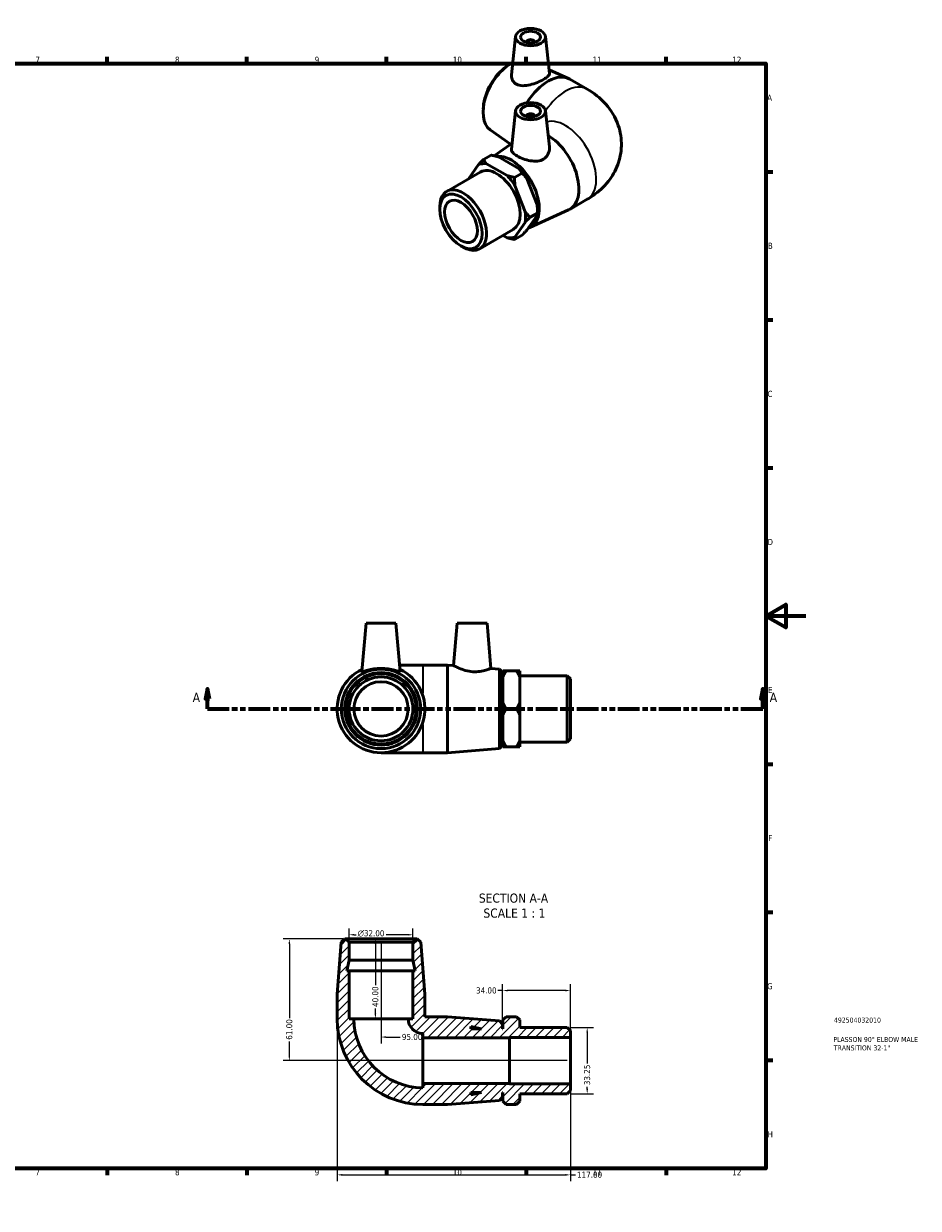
# Model space of a CAD drawing. Header units: millimetres. Extents: x 0 to 897, y -49 to 608.
# Tile 3 of 3: x 449 to 897, y 0 to 594. Entities that reach past the tile are written whole.
import ezdxf

# ---------------------------------------------------------------- set-up
doc = ezdxf.new("R2010")
doc.units = ezdxf.units.MM
doc.linetypes.add('DOUBLE_DASH_CHAIN', pattern=[1.2403, 0.6614, -0.0827, 0.1654, -0.0827, 0.1654, -0.0827])
for name, color, linetype, lineweight in [('Border (ANSI)', 7, 'Continuous', 70), ('Dimension (ANSI)', 7, 'Continuous', 25), ('Hatch (ANSI)', 7, 'Continuous', 18), ('Section Line (ANSI)', 7, 'DOUBLE_DASH_CHAIN', 70), ('Symbol (ANSI)', 7, 'Continuous', 25), ('Title (ISO)', 7, 'Continuous', 50), ('Visible (ANSI)', 7, 'Continuous', 50), ('Visible Narrow (ANSI)', 7, 'Continuous', 35)]:
    doc.layers.add(name, color=color, linetype=linetype, lineweight=lineweight)
doc.styles.add('Label Text (ANSI)', font='tahoma.ttf')
doc.styles.add('Note Text (ANSI)', font='tahoma.ttf')
doc.styles.add('Note Text (ISO)', font='tahoma.ttf')
doc.dimstyles.new('Default - mm (ANSI)', dxfattribs={"dimtxt": 3.048, "dimasz": 2.5, "dimexe": 3.175, "dimexo": 1.6002, "dimgap": 0.8, "dimtad": 0, "dimtoh": 1, "dimrnd": 1e-08, "dimzin": 4, "dimdsep": 46, "dimtxsty": 'Note Text (ANSI)', "dimcen": 0.09, "dimdle": 10, "dimclrd": 256, "dimclre": 256, "dimclrt": 230, "dimadec": 1, "dimazin": 1, "dimtfac": 1, "dimtofl": 0, "dimtmove": 0, "dimatfit": 3, "dimfxl": 1, "dimtolj": 1, "dimtzin": 4, "dimlwd": -1, "dimlwe": -1, "dimarcsym": 0})

# ---------------------------------------------------------------- blocks, each defined once
blk = doc.blocks.new('Borders Default Border')
at = {"layer": 'Border (ANSI)'}
for p, q in [((70.08, 574), (70.08, 577.45)), ((140.17, 574), (140.17, 577.45)), ((210.25, 574), (210.25, 577.45)), ((280.33, 574), (280.33, 577.45)), ((350.42, 574), (350.42, 577.45)), ((490.58, 574), (490.58, 577.45)), ((560.67, 574), (560.67, 577.45)), ((630.75, 574), (630.75, 577.45)), ((700.83, 574), (700.83, 577.45)), ((770.92, 574), (770.92, 577.45)), ((20, 519.75), (16.55, 519.75)), ((821, 519.75), (824.45, 519.75)), ((20, 445.5), (16.55, 445.5)), ((821, 445.5), (824.45, 445.5)), ((20, 371.25), (16.55, 371.25)), ((821, 371.25), (824.45, 371.25)), ((20, 222.75), (16.55, 222.75)), ((821, 222.75), (824.45, 222.75)), ((20, 148.5), (16.55, 148.5)), ((821, 148.5), (824.45, 148.5)), ((20, 74.25), (16.55, 74.25)), ((821, 74.25), (824.45, 74.25)), ((70.08, 20), (70.08, 16.55)), ((140.17, 20), (140.17, 16.55)), ((210.25, 20), (210.25, 16.55)), ((280.33, 20), (280.33, 16.55)), ((350.42, 20), (350.42, 16.55)), ((490.58, 20), (490.58, 16.55)), ((560.67, 20), (560.67, 16.55)), ((630.75, 20), (630.75, 16.55)), ((700.83, 20), (700.83, 16.55)), ((770.92, 20), (770.92, 16.55))]:
    blk.add_line(p, q, dxfattribs=at)
at = {"layer": 'Border (ANSI)', "flags": 128}
for points in [[(420.5, 594), (420.5, 574), (414.73, 584), (426.27, 584), (420.5, 574)], [(20, 20), (20, 574), (821, 574), (821, 20), (20, 20)], [(0, 297), (20, 297), (10, 302.77), (10, 291.23), (20, 297)], [(841, 297), (821, 297), (831, 302.77), (831, 291.23), (821, 297)], [(420.5, 0), (420.5, 20), (414.73, 10), (426.27, 10), (420.5, 20)]]:
    blk.add_lwpolyline(points, dxfattribs=at)
at = {"layer": 'Border (ANSI)', "color": 230, "true_color": 0xff0080, "attachment_point": 7, "style": 'Note Text (ANSI)'}
for s, insert, char_height in [('1', (34.35, 574.4), 3.05), ('2', (104.2, 574.4), 3.05), ('3', (174.26, 574.34), 3.05), ('4', (244.23, 574.4), 3.05), ('5', (314.48, 574.34), 3.05), ('6', (384.49, 574.34), 3.05), ('7', (454.6, 574.4), 3.05), ('8', (524.63, 574.33), 3.05), ('9', (594.7, 574.34), 3.05), ('10', (663.96, 574.34), 3.048), ('11', (734.04, 574.4), 3.048), ('12', (804.13, 574.4), 3.048), ('A', (16.78, 555.35), 3.05), ('A', (821.63, 555.35), 3.05), ('B', (17.15, 481.1), 3.05), ('B', (821.99, 481.1), 3.05), ('C', (16.95, 406.8), 3.05), ('C', (821.8, 406.8), 3.05), ('D', (16.96, 332.6), 3.05), ('D', (821.81, 332.6), 3.05), ('E', (17.21, 258.35), 3.05), ('E', (822.05, 258.35), 3.05), ('F', (17.29, 184.1), 3.05), ('F', (822.14, 184.1), 3.05), ('G', (16.81, 109.79), 3.05), ('G', (821.66, 109.79), 3.05), ('H', (16.97, 35.6), 3.05), ('H', (821.81, 35.6), 3.05), ('1', (34.35, 16.55), 3.05), ('2', (104.2, 16.55), 3.05), ('3', (174.26, 16.49), 3.05), ('4', (244.23, 16.55), 3.05), ('5', (314.48, 16.49), 3.05), ('6', (384.49, 16.49), 3.05), ('7', (454.6, 16.55), 3.05), ('8', (524.63, 16.48), 3.05), ('9', (594.7, 16.49), 3.05), ('10', (663.96, 16.49), 3.048), ('11', (734.04, 16.55), 3.048), ('12', (804.13, 16.55), 3.048)]:
    blk.add_mtext(s, dxfattribs=dict(at, insert=insert, char_height=char_height))
blk = doc.blocks.new('Title Blocks ISO')
at = {"layer": 'Title (ISO)', "color": 232, "true_color": 0xca0064, "style": 'Note Text (ISO)'}
for tag, p in [('PART_NUMBER_001', (34.16, 73.13)), ('DESCRIPTION_001', (33.84, 63.4)), ('DESCRIPTION_002', (34.09, 59.18))]:
    blk.add_attdef(tag, p, '', height=2.5, dxfattribs=at)
blk = doc.blocks.new('2dTransSection0')
at = {"layer": 'Section Line (ANSI)', "linetype": 'Continuous'}
for p, q in [((540.86, 260.43), (539.86, 255.43)), ((539.86, 255.43), (541.86, 255.43)), ((540.86, 255.43), (540.86, 260.43)), ((541.86, 255.43), (540.86, 260.43)), ((540.86, 250.43), (540.86, 255.43)), ((819.47, 260.43), (818.47, 255.43)), ((818.47, 255.43), (820.47, 255.43)), ((819.47, 255.43), (819.47, 260.43)), ((820.47, 255.43), (819.47, 260.43)), ((819.47, 250.43), (819.47, 255.43)), ((540.86, 250.43), (551.85, 250.43)), ((808.48, 250.43), (819.47, 250.43))]:
    blk.add_line(p, q, dxfattribs=at)
at = {"layer": 'Section Line (ANSI)', "linetype": 'DOUBLE_DASH_CHAIN', "ltscale": 16.597679}
blk.add_line((540.86, 250.43), (819.47, 250.43), dxfattribs=at)
at = {"layer": 'Section Line (ANSI)', "linetype": 'Continuous', "flags": 128}
for points in [[(541.86, 255.43), (540.86, 260.43), (539.86, 255.43), (541.86, 255.43)], [(820.47, 255.43), (819.47, 260.43), (818.47, 255.43), (820.47, 255.43)]]:
    blk.add_lwpolyline(points, dxfattribs=at)
at = {"layer": 'Section Line (ANSI)'}
for points in [[(541.86, 255.43), (540.86, 260.43), (539.86, 255.43), (541.86, 255.43)], [(820.47, 255.43), (819.47, 260.43), (818.47, 255.43), (820.47, 255.43)]]:
    blk.add_solid(points, dxfattribs=at)
at = {"layer": 'Section Line (ANSI)', "char_height": 4.57, "attachment_point": 7, "style": 'Label Text (ANSI)'}
for insert in [(533.5, 253.93), (822.94, 253.93)]:
    blk.add_mtext('A', dxfattribs=dict(at, insert=insert))
blk = doc.blocks.new('*D7')
at = {"layer": 'Defpoints', "color": 0, "transparency": 16777216}
for p in [(611.98, 137.16), (611.98, 133.46), (643.98, 133.46)]:
    blk.add_point(p, dxfattribs=at)
at = {"layer": 'Dimension (ANSI)', "transparency": 16777216}
for p, q in [((611.98, 135.06), (611.98, 140.34)), ((614.48, 137.16), (615.42, 137.16)), ((641.48, 137.16), (630.57, 137.16)), ((643.98, 135.06), (643.98, 140.34))]:
    blk.add_line(p, q, dxfattribs=at)
for points in [[(614.48, 137.58), (614.48, 136.75), (611.98, 137.16)], [(641.48, 137.58), (641.48, 136.75), (643.98, 137.16)]]:
    blk.add_solid(points, dxfattribs=at)
at = {"layer": 'Dimension (ANSI)', "color": 230, "true_color": 0xff0080, "transparency": 16777216, "insert": (616.22, 139.46), "char_height": 3.048, "attachment_point": 1, "style": 'Note Text (ANSI)'}
blk.add_mtext('\\A1;\\fAIGDT|b0|i0;\\H3.0480;\\ln\\fTahoma|b0|i0;\\H3.0480;32.00', dxfattribs=at)
blk = doc.blocks.new('*D8')
at = {"layer": 'Defpoints', "color": 0, "transparency": 16777216}
for p in [(610.38, 135.06), (581.98, 74.06), (722.98, 74.06)]:
    blk.add_point(p, dxfattribs=at)
at = {"layer": 'Dimension (ANSI)', "transparency": 16777216}
for p, q in [((608.78, 135.06), (578.81, 135.06)), ((581.98, 132.56), (581.98, 95.4)), ((581.98, 76.56), (581.98, 83.72)), ((721.38, 74.06), (578.81, 74.06))]:
    blk.add_line(p, q, dxfattribs=at)
for points in [[(581.56, 132.56), (582.4, 132.56), (581.98, 135.06)], [(581.56, 76.56), (582.4, 76.56), (581.98, 74.06)]]:
    blk.add_solid(points, dxfattribs=at)
at = {"layer": 'Dimension (ANSI)', "color": 230, "true_color": 0xff0080, "transparency": 16777216, "insert": (580.39, 84.52), "char_height": 3.048, "attachment_point": 1, "rotation": 90, "style": 'Note Text (ANSI)'}
blk.add_mtext('\\A1;61.00', dxfattribs=at)
blk = doc.blocks.new('*D9')
at = {"layer": 'Defpoints', "color": 0, "transparency": 16777216}
for p in [(605.98, 95.06), (722.98, 62.42), (722.98, 16.76)]:
    blk.add_point(p, dxfattribs=at)
at = {"layer": 'Dimension (ANSI)', "transparency": 16777216}
for p, q in [((605.98, 93.46), (605.98, 13.59)), ((722.98, 60.82), (722.98, 13.59)), ((608.48, 16.76), (720.48, 16.76)), ((722.98, 16.76), (725.48, 16.76))]:
    blk.add_line(p, q, dxfattribs=at)
for points in [[(608.48, 17.18), (608.48, 16.35), (605.98, 16.76)], [(720.48, 17.18), (720.48, 16.35), (722.98, 16.76)]]:
    blk.add_solid(points, dxfattribs=at)
at = {"layer": 'Dimension (ANSI)', "color": 230, "true_color": 0xff0080, "transparency": 16777216, "insert": (726.28, 18.35), "char_height": 3.048, "attachment_point": 1, "style": 'Note Text (ANSI)'}
blk.add_mtext('\\A1;117.00', dxfattribs=at)
blk = doc.blocks.new('*D10')
at = {"layer": 'Defpoints', "color": 0, "transparency": 16777216}
for p in [(721.38, 90.68), (721.38, 57.43), (731.38, 57.43)]:
    blk.add_point(p, dxfattribs=at)
at = {"layer": 'Dimension (ANSI)', "transparency": 16777216}
for p, q in [((722.98, 90.68), (734.56, 90.68)), ((731.38, 88.18), (731.38, 72.54)), ((731.38, 59.93), (731.38, 60.94)), ((722.98, 57.43), (734.56, 57.43))]:
    blk.add_line(p, q, dxfattribs=at)
for points in [[(730.96, 88.18), (731.8, 88.18), (731.38, 90.68)], [(730.96, 59.93), (731.8, 59.93), (731.38, 57.43)]]:
    blk.add_solid(points, dxfattribs=at)
at = {"layer": 'Dimension (ANSI)', "color": 230, "true_color": 0xff0080, "transparency": 16777216, "insert": (729.79, 61.74), "char_height": 3.048, "attachment_point": 1, "rotation": 90, "style": 'Note Text (ANSI)'}
blk.add_mtext('\\A1;33.25', dxfattribs=at)
blk = doc.blocks.new('*D11')
at = {"layer": 'Defpoints', "color": 0, "transparency": 16777216}
for p in [(627.98, 135.06), (625.15, 95.06), (627.98, 95.06)]:
    blk.add_point(p, dxfattribs=at)
at = {"layer": 'Dimension (ANSI)', "transparency": 16777216}
for p, q in [((625.15, 132.56), (625.15, 111.94)), ((625.15, 97.56), (625.15, 100.17))]:
    blk.add_line(p, q, dxfattribs=at)
for points in [[(624.73, 132.56), (625.56, 132.56), (625.15, 135.06)], [(624.73, 97.56), (625.56, 97.56), (625.15, 95.06)]]:
    blk.add_solid(points, dxfattribs=at)
at = {"layer": 'Dimension (ANSI)', "color": 230, "true_color": 0xff0080, "transparency": 16777216, "insert": (623.56, 100.97), "char_height": 3.048, "attachment_point": 1, "rotation": 90, "style": 'Note Text (ANSI)'}
blk.add_mtext('\\A1;40.00', dxfattribs=at)
blk = doc.blocks.new('*D12')
at = {"layer": 'Defpoints', "color": 0, "transparency": 16777216}
for p in [(688.98, 109.19), (688.98, 92.26), (722.98, 85.69)]:
    blk.add_point(p, dxfattribs=at)
at = {"layer": 'Dimension (ANSI)', "transparency": 16777216}
for p, q in [((688.98, 109.19), (686.48, 109.19)), ((688.98, 93.86), (688.98, 112.37)), ((720.48, 109.19), (691.48, 109.19)), ((722.98, 87.29), (722.98, 112.37))]:
    blk.add_line(p, q, dxfattribs=at)
for points in [[(691.48, 109.61), (691.48, 108.78), (688.98, 109.19)], [(720.48, 109.61), (720.48, 108.78), (722.98, 109.19)]]:
    blk.add_solid(points, dxfattribs=at)
at = {"layer": 'Dimension (ANSI)', "color": 230, "true_color": 0xff0080, "transparency": 16777216, "insert": (675.63, 110.78), "char_height": 3.048, "attachment_point": 1, "style": 'Note Text (ANSI)'}
blk.add_mtext('\\A1;34.00', dxfattribs=at)
blk = doc.blocks.new('*D13')
at = {"layer": 'Defpoints', "color": 0, "transparency": 16777216}
for p in [(627.98, 135.06), (627.98, 85.86), (722.98, 74.06)]:
    blk.add_point(p, dxfattribs=at)
at = {"layer": 'Dimension (ANSI)', "transparency": 16777216}
for p, q in [((627.98, 133.46), (627.98, 82.68)), ((630.48, 85.86), (637.62, 85.86)), ((720.48, 85.86), (649.34, 85.86))]:
    blk.add_line(p, q, dxfattribs=at)
for points in [[(630.48, 86.28), (630.48, 85.44), (627.98, 85.86)], [(720.48, 86.28), (720.48, 85.44), (722.98, 85.86)]]:
    blk.add_solid(points, dxfattribs=at)
at = {"layer": 'Dimension (ANSI)', "color": 230, "true_color": 0xff0080, "transparency": 16777216, "insert": (638.42, 87.45), "char_height": 3.048, "attachment_point": 1, "style": 'Note Text (ANSI)'}
blk.add_mtext('\\A1;95.00', dxfattribs=at)

msp = doc.modelspace()

# ---------------------------------------------------------------- hatches: boundary and pattern name
at = {"layer": 'Hatch (ANSI)'}
h = msp.add_hatch(dxfattribs=at)
h.set_pattern_fill('ANSI31', color=256, scale=25.4, style=0)
h.set_pattern_definition([(45, (0, 0), (-2.245064, 2.245064), [])])
edge = h.paths.add_edge_path()
edge.add_line((643.98, 119.057), (643.98, 95.057))
edge.add_line((643.98, 95.057), (641.58, 95.057))
edge.add_ellipse((648.98, 95.057), major_axis=(-7.4, 0), ratio=1, start_angle=0, end_angle=90)
edge.add_line((648.98, 87.657), (648.98, 85.557))
edge.add_line((648.98, 85.557), (692.38, 85.557))
edge.add_line((692.38, 85.557), (692.38, 85.694))
edge.add_line((692.38, 85.694), (722.98, 85.694))
edge.add_line((722.98, 85.694), (722.98, 89.082))
edge.add_line((722.98, 89.082), (721.38, 90.682))
edge.add_line((721.38, 90.682), (697.58, 90.682))
edge.add_line((697.58, 90.682), (697.58, 94.457))
edge.add_line((697.58, 94.457), (695.98, 96.057))
edge.add_line((695.98, 96.057), (690.68, 96.057))
edge.add_line((690.68, 96.057), (689.08, 94.457))
edge.add_line((689.08, 94.457), (689.08, 90.057))
edge.add_line((689.08, 90.057), (688.98, 90.057))
edge.add_line((688.98, 90.057), (688.98, 92.257))
edge.add_line((688.98, 92.257), (687.385, 93.984))
edge.add_line((687.385, 93.984), (661.314, 96.057))
edge.add_line((661.314, 96.057), (649.98, 96.057))
edge.add_line((649.98, 96.057), (649.98, 107.391))
edge.add_line((649.98, 107.391), (647.907, 133.462))
edge.add_line((647.907, 133.462), (646.18, 135.057))
edge.add_line((646.18, 135.057), (645.58, 135.057))
edge.add_line((645.58, 135.057), (643.98, 133.457))
edge.add_line((643.98, 133.457), (643.98, 124.391))
edge.add_line((643.98, 124.391), (645.114, 119.057))
edge.add_line((645.114, 119.057), (643.98, 119.057))
h.paths.add_polyline_path([(672.98, 91.191), (678.314, 90.057), (672.98, 90.057)], flags=0)
edge = h.paths.add_edge_path()
edge.add_ellipse((648.98, 95.057), major_axis=(-43, 0), ratio=1, start_angle=0, end_angle=90)
edge.add_line((648.98, 52.057), (661.314, 52.057))
edge.add_line((661.314, 52.057), (687.385, 54.13))
edge.add_line((687.385, 54.13), (688.98, 55.857))
edge.add_line((688.98, 55.857), (688.98, 58.057))
edge.add_line((688.98, 58.057), (689.08, 58.057))
edge.add_line((689.08, 58.057), (689.08, 53.657))
edge.add_line((689.08, 53.657), (690.68, 52.057))
edge.add_line((690.68, 52.057), (695.98, 52.057))
edge.add_line((695.98, 52.057), (697.58, 53.657))
edge.add_line((697.58, 53.657), (697.58, 57.433))
edge.add_line((697.58, 57.433), (721.38, 57.433))
edge.add_line((721.38, 57.433), (722.98, 59.033))
edge.add_line((722.98, 59.033), (722.98, 62.42))
edge.add_line((722.98, 62.42), (692.38, 62.42))
edge.add_line((692.38, 62.42), (692.38, 62.557))
edge.add_line((692.38, 62.557), (648.98, 62.557))
edge.add_line((648.98, 62.557), (648.98, 60.457))
edge.add_ellipse((648.98, 95.057), major_axis=(0, -34.6), ratio=1, start_angle=270, end_angle=360, ccw=False)
edge.add_line((614.38, 95.057), (611.98, 95.057))
edge.add_line((611.98, 95.057), (611.98, 119.057))
edge.add_line((611.98, 119.057), (610.847, 119.057))
edge.add_line((610.847, 119.057), (611.98, 124.391))
edge.add_line((611.98, 124.391), (611.98, 133.457))
edge.add_line((611.98, 133.457), (610.38, 135.057))
edge.add_line((610.38, 135.057), (609.78, 135.057))
edge.add_line((609.78, 135.057), (608.053, 133.462))
edge.add_line((608.053, 133.462), (605.98, 107.391))
edge.add_line((605.98, 107.391), (605.98, 95.057))
h.paths.add_polyline_path([(678.314, 58.057), (672.98, 56.924), (672.98, 58.057)], flags=0)

# ---------------------------------------------------------------- linework, layer by layer
at = {"layer": 'Visible (ANSI)'}
for p, q in [((695.481, 587.562), (693.424, 568.378)), ((700.966, 584.843), (700.966, 584.656)), ((704.966, 584.843), (704.966, 584.656)), ((710.452, 587.562), (712.433, 569.084)), ((690.946, 572.538), (691.963, 573.231)), ((712.233, 570.947), (722.016, 566.518)), ((722.654, 566.19), (731.375, 561.168)), ((679.291, 552.3), (679.203, 551.072)), ((695.481, 550.385), (693.404, 531.016)), ((700.966, 547.666), (700.966, 547.48)), ((704.966, 547.666), (704.966, 547.48)), ((710.452, 550.385), (712.403, 532.187)), ((682.749, 540.825), (692.941, 533.552)), ((684.788, 527.735), (693.737, 534.12)), ((676.942, 523.396), (671.964, 516.295)), ((683.132, 528.077), (679.384, 525.919)), ((691.187, 517.819), (680.876, 523.757)), ((686.886, 527.218), (697.197, 521.28)), ((660.906, 509.927), (677.735, 519.618)), ((694.941, 516.96), (698.688, 519.118)), ((700.276, 499.634), (695.121, 512.928)), ((701.131, 516.389), (706.287, 503.096)), ((722.654, 500.914), (731.375, 505.936)), ((657.447, 500.987), (657.447, 502.29)), ((702.606, 491.798), (722.016, 500.587)), ((702.719, 496.905), (706.466, 499.063)), ((706.466, 500.366), (706.466, 499.063)), ((695.121, 487.027), (700.276, 494.382)), ((706.287, 497.844), (701.131, 490.488)), ((677.498, 481.114), (694.327, 490.805)), ((689.163, 487.831), (691.187, 486.666)), ((698.688, 487.966), (694.941, 485.808)), ((668.03, 482.609), (669.157, 481.955)), ((620.48, 293.427), (618.353, 269.114)), ((620.48, 293.427), (635.48, 293.427)), ((635.48, 293.427), (637.607, 269.114)), ((666.13, 293.427), (664.272, 272.192)), ((666.13, 293.427), (681.13, 293.427)), ((681.13, 293.427), (683.119, 270.693)), ((648.98, 272.427), (637.318, 272.427)), ((661.314, 272.427), (648.98, 272.427)), ((661.314, 272.427), (661.314, 228.427)), ((664.272, 272.192), (661.314, 272.427)), ((687.385, 270.354), (683.119, 270.693)), ((687.385, 230.501), (687.385, 270.354)), ((688.98, 268.627), (687.385, 270.354)), ((688.98, 268.627), (688.98, 232.227)), ((689.08, 266.268), (689.08, 269.48)), ((690.68, 269.48), (695.98, 269.48)), ((697.58, 269.48), (697.58, 266.268)), ((689.08, 266.427), (688.98, 266.427)), ((689.08, 253.639), (689.08, 266.268)), ((721.38, 267.052), (697.58, 267.052)), ((697.58, 266.268), (697.58, 253.639)), ((721.38, 233.803), (721.38, 267.052)), ((722.98, 265.452), (721.38, 267.052)), ((722.98, 265.452), (722.98, 235.403)), ((689.08, 247.215), (689.08, 253.639)), ((690.68, 250.427), (695.98, 250.427)), ((697.58, 253.639), (697.58, 247.215)), ((689.08, 234.587), (689.08, 247.215)), ((697.58, 247.215), (697.58, 234.587)), ((688.98, 232.227), (687.385, 230.501)), ((689.08, 234.427), (688.98, 234.427)), ((689.08, 231.375), (689.08, 234.587)), ((697.58, 234.587), (697.58, 231.375)), ((721.38, 233.803), (697.58, 233.803)), ((722.98, 235.403), (721.38, 233.803)), ((627.98, 228.427), (648.98, 228.427)), ((661.314, 228.427), (648.98, 228.427)), ((687.385, 230.501), (661.314, 228.427)), ((690.68, 231.375), (695.98, 231.375)), ((608.053, 133.462), (605.98, 107.391)), ((609.78, 135.057), (608.053, 133.462)), ((610.38, 135.057), (609.78, 135.057)), ((611.98, 133.457), (610.38, 135.057)), ((645.58, 135.057), (610.38, 135.057)), ((611.98, 124.391), (611.98, 133.457)), ((611.98, 133.457), (643.98, 133.457)), ((645.58, 135.057), (643.98, 133.457)), ((643.98, 133.457), (643.98, 124.391)), ((646.18, 135.057), (645.58, 135.057)), ((647.907, 133.462), (646.18, 135.057)), ((649.98, 107.391), (647.907, 133.462)), ((610.847, 119.057), (611.98, 124.391)), ((611.98, 119.057), (610.847, 119.057)), ((611.98, 124.391), (643.98, 124.391)), ((611.98, 95.057), (611.98, 119.057)), ((611.98, 119.057), (643.98, 119.057)), ((643.98, 124.391), (645.114, 119.057)), ((643.98, 119.057), (643.98, 95.057)), ((645.114, 119.057), (643.98, 119.057)), ((605.98, 107.391), (605.98, 95.057)), ((649.98, 96.057), (649.98, 107.391)), ((614.38, 95.057), (611.98, 95.057)), ((614.38, 95.057), (641.58, 95.057)), ((643.98, 95.057), (641.58, 95.057)), ((661.314, 96.057), (649.98, 96.057)), ((687.385, 93.984), (661.314, 96.057)), ((690.68, 96.057), (689.08, 94.457)), ((690.68, 96.057), (695.98, 96.057)), ((697.58, 94.457), (695.98, 96.057)), ((672.98, 91.191), (678.314, 90.057)), ((672.98, 90.057), (672.98, 91.191)), ((678.314, 90.057), (672.98, 90.057)), ((688.98, 92.257), (687.385, 93.984)), ((688.98, 90.057), (688.98, 92.257)), ((689.08, 90.057), (688.98, 90.057)), ((689.08, 94.457), (689.08, 90.057)), ((697.58, 90.682), (697.58, 94.457)), ((721.38, 90.682), (697.58, 90.682)), ((722.98, 89.082), (721.38, 90.682)), ((648.98, 87.657), (648.98, 85.557)), ((648.98, 85.557), (692.38, 85.557)), ((648.98, 85.557), (648.98, 62.557)), ((692.38, 85.557), (692.38, 85.694)), ((692.38, 85.694), (722.98, 85.694)), ((692.38, 85.557), (692.38, 62.557)), ((722.98, 85.694), (722.98, 89.082)), ((722.98, 85.694), (722.98, 62.42)), ((692.38, 62.557), (648.98, 62.557)), ((648.98, 62.557), (648.98, 60.457)), ((692.38, 62.42), (692.38, 62.557)), ((722.98, 62.42), (692.38, 62.42)), ((722.98, 59.033), (722.98, 62.42)), ((661.314, 52.057), (687.385, 54.13)), ((678.314, 58.057), (672.98, 56.924)), ((672.98, 56.924), (672.98, 58.057)), ((672.98, 58.057), (678.314, 58.057)), ((687.385, 54.13), (688.98, 55.857)), ((688.98, 55.857), (688.98, 58.057)), ((688.98, 58.057), (689.08, 58.057)), ((689.08, 58.057), (689.08, 53.657)), ((689.08, 53.657), (690.68, 52.057)), ((695.98, 52.057), (697.58, 53.657)), ((697.58, 53.657), (697.58, 57.433)), ((697.58, 57.433), (721.38, 57.433)), ((721.38, 57.433), (722.98, 59.033)), ((648.98, 52.057), (661.314, 52.057)), ((695.98, 52.057), (690.68, 52.057))]:
    msp.add_line(p, q, dxfattribs=at)
for radius in [19.927, 18.2, 17.6, 16, 13.6]:
    msp.add_circle((627.98, 250.427), radius, dxfattribs=at)
for centre, radius, start, end in [((627.98, 250.427), 22, 115.661278, 64.338722), ((648.98, 95.057), 43, 180, 270), ((648.98, 95.057), 34.6, 180, 270), ((648.98, 95.057), 7.4, 180, 270)]:
    msp.add_arc(centre, radius, start, end, dxfattribs=at)
for centre, major_axis, ratio in [((702.966, 587.295), (-7.5, 0), 0.5758617), ((702.966, 587.295), (-5, 0), 0.5758617), ((702.966, 550.118), (-7.5, 0), 0.5758617), ((702.966, 550.118), (-5, 0), 0.5758617), ((668.071, 494.869), (-7.498, 13.02), 0.5780931), ((668.071, 494.869), (-5.807, 10.085), 0.5780931)]:
    msp.add_ellipse(centre, major_axis=major_axis, ratio=ratio, dxfattribs=at)
for centre, major_axis, ratio, start_param, end_param in [((702.966, 584.843), (-2, 0), 0.5758617, 2.9729035, 6.4518745), ((693.24, 557.742), (-9.944, -17.268), 0.5780931, 3.8654975, 6.2268191), ((692.112, 558.391), (-9.082, -15.772), 0.5780931, 4.0158162, 5.4089618), ((711.676, 547.126), (10.979, 19.065), 0.5780931, 0, 1.5265753), ((702.966, 547.666), (2, 0), 0.5758617, 6.1144961, 9.5934671), ((711.676, 519.979), (10.979, -19.065), 0.5780931, 6.2268191, 8.6339024), ((686.031, 505.212), (-10.18, 17.678), 0.5780931, 5.8652102, 6.181429), ((693.24, 509.363), (9.944, -17.268), 0.5780931, 6.156705, 9.1940716), ((686.031, 505.212), (-8.296, 14.407), 0.5780931, 3.1415927, 6.2831853), ((686.031, 505.212), (10.18, -17.678), 0.5780931, 1.67642, 1.9926388), ((692.042, 508.673), (-10.18, 17.678), 0.5780931, 4.8180127, 5.1342315), ((669.202, 495.52), (8.296, -14.407), 0.5780931, 5.4958534, 10.2121098), ((686.031, 505.212), (10.18, -17.678), 0.5780931, 0.6292225, 0.9454413), ((692.042, 508.673), (-10.18, 17.678), 0.5780931, 3.9289245, 4.0870339), ((686.031, 505.212), (10.18, -17.678), 0.5780931, 5.8652102, 6.181429)]:
    msp.add_ellipse(centre, major_axis=major_axis, ratio=ratio, start_param=start_param, end_param=end_param, dxfattribs=at)
for points, knots in [([(695.873, 563.64), (695.074, 564.067), (694.401, 564.719), (693.546, 566.289), (693.363, 567.198), (693.404, 568.155), (693.412, 568.267), (693.424, 568.378)], [0, 0, 0, 0, 0.35270019, 0.35270019, 0.70540039, 0.70540039, 0.75131423, 0.75131423, 0.75131423, 0.75131423]), ([(712.433, 569.084), (712.438, 569.042), (712.44, 568.999), (712.434, 568.561), (712.193, 568.116), (711.207, 567.152), (710.459, 566.629), (708.707, 565.62), (707.607, 565.078), (705.229, 564.106), (703.952, 563.677), (701.542, 563.086), (700.242, 562.887), (697.841, 562.928), (696.739, 563.177), (695.873, 563.64)], [3.5570156, 3.5570156, 3.5570156, 3.5570156, 3.5966838, 3.5966838, 3.9683323, 3.9683323, 4.3399809, 4.3399809, 4.7116294, 4.7116294, 5.0832779, 5.0832779, 5.4657003, 5.4657003, 5.8481226, 5.8481226, 5.8481226, 5.8481226]), ([(731.375, 561.168), (734.657, 559.279), (737.863, 556.866), (743.276, 550.749), (745.554, 547.171), (748.068, 539.77), (748.635, 536.241), (748.443, 529.467), (747.78, 526.247), (745.52, 520.177), (743.869, 517.39), (739.717, 512.086), (737.117, 509.769), (733.428, 507.177), (732.407, 506.531), (731.375, 505.936)], [4.712389, 4.712389, 4.712389, 4.712389, 5.0265482, 5.0265482, 5.3046089, 5.3046089, 5.5141278, 5.5141278, 5.7089501, 5.7089501, 5.9213233, 5.9213233, 6.1844181, 6.1844181, 6.2831853, 6.2831853, 6.2831853, 6.2831853]), ([(709.48, 526.129), (708.621, 525.601), (707.546, 525.247), (705.228, 524.99), (703.985, 525.078), (701.669, 525.485), (700.432, 525.836), (698.145, 526.688), (697.094, 527.186), (695.419, 528.151), (694.689, 528.678), (693.698, 529.714), (693.435, 530.227), (693.391, 530.812), (693.393, 530.913), (693.405, 531.016)], [0, 0, 0, 0, 0.3527002, 0.3527002, 0.7054004, 0.7054004, 1.06066, 1.06066, 1.4159196, 1.4159196, 1.7711792, 1.7711792, 2.1264388, 2.1264388, 2.1993587, 2.1993587, 2.1993587, 2.1993587]), ([(712.402, 532.186), (712.426, 531.972), (712.438, 531.759), (712.445, 530.547), (712.204, 529.461), (711.189, 527.534), (710.411, 526.701), (709.48, 526.129)], [5.00257542, 5.00257542, 5.00257542, 5.00257542, 5.08327794, 5.08327794, 5.46570028, 5.46570028, 5.84812261, 5.84812261, 5.84812261, 5.84812261]), ([(637.602, 269.08), (637.559, 268.997), (637.275, 269.039), (636.241, 269.326), (635.491, 269.562), (633.803, 270.011), (632.742, 270.254), (630.424, 270.598), (629.165, 270.693), (626.796, 270.693), (625.537, 270.598), (623.218, 270.254), (622.158, 270.011), (620.47, 269.562), (619.72, 269.326), (618.686, 269.039), (618.402, 268.997), (618.354, 269.09), (618.352, 269.101), (618.354, 269.114)], [0, 0, 0, 0, 0.3527002, 0.3527002, 0.7054004, 0.7054004, 1.06066, 1.06066, 1.4159196, 1.4159196, 1.7711792, 1.7711792, 2.1264388, 2.1264388, 2.4791389, 2.4791389, 2.8318391, 2.8318391, 2.8728115, 2.8728115, 2.8728115, 2.8728115]), ([(683.119, 270.693), (683.119, 270.693), (682.892, 270.598), (681.976, 270.254), (681.287, 270.011), (679.701, 269.562), (678.692, 269.326), (676.448, 269.039), (675.213, 268.997), (672.77, 269.17), (671.441, 269.414), (669.025, 270.079), (667.935, 270.491), (666.239, 271.207), (665.506, 271.562), (664.522, 272.057), (664.272, 272.192), (664.272, 272.192)], [1.4159196, 1.4159196, 1.4159196, 1.4159196, 1.7711792, 1.7711792, 2.1264388, 2.1264388, 2.4791389, 2.4791389, 2.8318391, 2.8318391, 3.2142615, 3.2142615, 3.5966838, 3.5966838, 3.9683323, 3.9683323, 4.3399809, 4.3399809, 4.3399809, 4.3399809])]:
    msp.add_open_spline(points, degree=3, knots=knots, dxfattribs=at)
for points in [[(679.384, 525.919), (678.024, 524.556), (676.942, 523.396)], [(680.876, 523.757), (680.065, 524.743), (679.384, 525.919)], [(683.132, 528.077), (685.173, 527.685), (686.886, 527.218)], [(694.941, 516.96), (692.899, 517.352), (691.187, 517.819)], [(695.121, 512.928), (694.941, 514.814), (694.941, 516.96)], [(697.197, 521.28), (698.008, 520.294), (698.688, 519.118)], [(698.688, 519.118), (700.049, 517.756), (701.131, 516.389)], [(702.719, 496.905), (701.358, 498.267), (700.276, 499.634)], [(706.287, 503.096), (706.466, 501.209), (706.466, 499.063)], [(706.466, 499.063), (706.466, 498.484), (706.287, 497.844)], [(700.276, 494.382), (701.358, 495.542), (702.719, 496.905)], [(701.131, 490.488), (700.049, 489.328), (698.688, 487.966)], [(691.187, 486.666), (692.899, 486.199), (694.941, 485.808)], [(694.941, 485.808), (694.941, 486.386), (695.121, 487.027)], [(689.08, 266.268), (689.718, 267.813), (690.68, 269.48)], [(690.68, 269.48), (689.718, 269.48), (689.08, 269.48)], [(695.98, 269.48), (696.943, 267.813), (697.58, 266.268)], [(697.58, 269.48), (696.943, 269.48), (695.98, 269.48)], [(690.68, 250.427), (689.718, 252.094), (689.08, 253.639)], [(689.08, 247.215), (689.718, 248.761), (690.68, 250.427)], [(697.58, 253.639), (696.943, 252.094), (695.98, 250.427)], [(695.98, 250.427), (696.943, 248.761), (697.58, 247.215)], [(690.68, 231.375), (689.718, 233.041), (689.08, 234.587)], [(697.58, 234.587), (696.943, 233.041), (695.98, 231.375)], [(689.08, 231.375), (689.718, 231.375), (690.68, 231.375)], [(695.98, 231.375), (696.943, 231.375), (697.58, 231.375)]]:
    msp.add_rational_spline(points, [1, 1.00384797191, 1], degree=2, dxfattribs=at)
msp.add_open_spline([(637.607, 269.114), (637.608, 269.101), (637.607, 269.09), (637.602, 269.08)], degree=3, dxfattribs=at)
at = {"layer": 'Visible Narrow (ANSI)'}
for p, q in [((648.98, 272.383), (648.98, 258.302)), ((648.98, 242.552), (648.98, 228.472))]:
    msp.add_line(p, q, dxfattribs=at)
for centre, major_axis, start_param, end_param in [((720.396, 542.104), (10.979, 19.065), 0, 1.4756329), ((720.396, 525.001), (-10.979, 19.065), 3.1415927, 6.1438548)]:
    msp.add_ellipse(centre, major_axis=major_axis, ratio=0.5780931, start_param=start_param, end_param=end_param, dxfattribs=at)

# ---------------------------------------------------------------- block references
msp.add_blockref('Borders Default Border', (0, 0))
msp.add_blockref('Title Blocks ISO', (821, 20)).add_auto_attribs({'PART_NUMBER_001': '492504032010', 'DESCRIPTION_001': 'PLASSON 90° ELBOW MALE', 'DESCRIPTION_002': 'TRANSITION 32-1"'})
at = {"layer": 'Section Line (ANSI)'}
msp.add_blockref('2dTransSection0', (0, 0), dxfattribs=at)

# ---------------------------------------------------------------- texts
at = {"layer": 'Symbol (ANSI)', "char_height": 4.572, "attachment_point": 7, "style": 'Label Text (ANSI)'}
for s, insert in [('SECTION A-A', (677.005, 153.164)), ('SCALE 1 : 1', (679.325, 145.651))]:
    msp.add_mtext(s, dxfattribs=dict(at, insert=insert))

# ---------------------------------------------------------------- dimensions: what is measured, and where the dimension line sits
at = {"layer": 'Dimension (ANSI)'}
dim = msp.add_linear_dim(base=(611.98, 137.162), p1=(643.98, 133.457), p2=(611.98, 133.457), angle=180, text='\\fAIGDT|b0|i0;\\H3.0480;\\ln\\fTahoma|b0|i0;\\H3.0480;<>', dimstyle='Default - mm (ANSI)', override={"dimtoh": 0, "dimdec": 2, "dimtp": 0, "dimtm": 0, "dimtdec": 2, "dimatfit": 1}, dxfattribs=at)
dim.commit()
dim.dimension.update_dxf_attribs({"geometry": '*D7', "text_midpoint": (622.997, 137.162), "dimtype": 160})
for base, p1, p2, angle, override, picture, middle in [((581.98, 74.057), (610.38, 135.057), (722.98, 74.057), 90, {"dimtoh": 0, "dimdec": 2, "dimtp": 0, "dimtm": 0, "dimtdec": 2, "dimatfit": 1}, '*D8', (581.98, 89.557)), ((625.147, 95.057), (627.98, 135.057), (627.98, 95.057), 270, {"dimtoh": 0, "dimdec": 2, "dimse1": 1, "dimse2": 1, "dimtp": 0, "dimtm": 0, "dimtdec": 2, "dimatfit": 1}, '*D11', (625.147, 106.057)), ((731.38, 57.433), (721.38, 90.682), (721.38, 57.433), 90, {"dimtoh": 0, "dimdec": 2, "dimtp": 0, "dimtm": 0, "dimtdec": 2, "dimatfit": 1}, '*D10', (731.38, 66.742))]:
    dim = msp.add_linear_dim(base=base, p1=p1, p2=p2, angle=angle, dimstyle='Default - mm (ANSI)', override=override, dxfattribs=at)
    dim.commit()
    dim.dimension.update_dxf_attribs({"geometry": picture, "text_midpoint": middle, "dimtype": 160})
for base, p1, p2, override, picture, middle in [((627.98, 85.86), (722.98, 74.057), (627.98, 135.057), {"dimtoh": 0, "dimdec": 2, "dimse1": 1, "dimtp": 0, "dimtm": 0, "dimtdec": 2, "dimatfit": 1}, '*D13', (643.48, 85.86)), ((688.98, 109.194), (722.98, 85.694), (688.98, 92.257), {"dimtoh": 0, "dimdec": 2, "dimtp": 0, "dimtm": 0, "dimtdec": 2, "dimatfit": 2}, '*D12', (680.653, 109.194)), ((722.98, 16.763), (605.98, 95.057), (722.98, 62.42), {"dimtoh": 0, "dimdec": 2, "dimtp": 0, "dimtm": 0, "dimtdec": 2, "dimatfit": 2}, '*D9', (732.32, 16.763))]:
    dim = msp.add_linear_dim(base=base, p1=p1, p2=p2, dimstyle='Default - mm (ANSI)', override=override, dxfattribs=at)
    dim.commit()
    dim.dimension.update_dxf_attribs({"geometry": picture, "text_midpoint": middle, "dimtype": 160})

doc.saveas('drawing.dxf')
